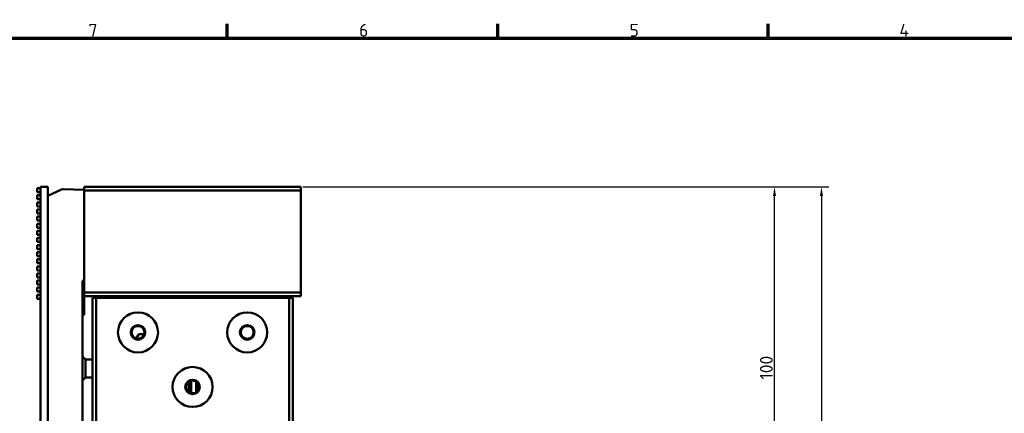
# Model space of a CAD drawing. Header units: millimetres. Extents: x 0 to 2239, y -60 to 841.
# Tile 71 of 151: x 686 to 957, y 718 to 826. Entities that reach past the tile are written whole.
import ezdxf

# ---------------------------------------------------------------- set-up
doc = ezdxf.new("R2010")
doc.units = ezdxf.units.MM
doc.layers.get('0').update_dxf_attribs({"lineweight": 25})
for name, color, linetype, lineweight in [('Bemaßung (ISO)', 7, 'Continuous', 25), ('Rahmen (ISO)', 7, 'Continuous', 70), ('Sichtbar (ISO)', 7, 'Continuous', 50)]:
    doc.layers.add(name, color=color, linetype=linetype, lineweight=lineweight)
doc.styles.add('Notiztext (DIN)', font='isocpeur.ttf')
doc.dimstyles.new('Standard (DIN)', dxfattribs={"dimtxt": 3.5, "dimasz": 2.5, "dimexe": 2, "dimexo": 0.5, "dimgap": 0.5, "dimtad": 1, "dimrnd": 1e-08, "dimtxsty": 'Notiztext (DIN)', "dimcen": 0.09, "dimdle": 10, "dimclrd": 256, "dimclre": 256, "dimclrt": 256, "dimadec": 0, "dimazin": 0, "dimtfac": 1, "dimtmove": 0, "dimatfit": 3, "dimfxl": 1, "dimtolj": 1, "dimtzin": 0, "dimlwd": -1, "dimlwe": -1, "dimarcsym": 0})

# ---------------------------------------------------------------- blocks, each defined once
blk = doc.blocks.new('Ränder Vorgaberahmen')
at = {"layer": 'Rahmen (ISO)'}
for p, q in [((743.12, 821), (743.12, 824.9)), ((817.44, 821), (817.44, 824.9)), ((891.75, 821), (891.75, 824.9))]:
    blk.add_line(p, q, dxfattribs=at)
at = {"layer": 'Rahmen (ISO)', "flags": 128}
blk.add_lwpolyline([(20, 20), (20, 821), (1169, 821), (1169, 20), (20, 20)], dxfattribs=at)
at = {"layer": 'Rahmen (ISO)', "char_height": 3.5, "attachment_point": 7, "style": 'Notiztext (DIN)'}
for s, insert in [('7', (705.04, 821.4)), ('6', (779.36, 821.4)), ('5', (853.67, 821.4)), ('4', (927.81, 821.4))]:
    blk.add_mtext(s, dxfattribs=dict(at, insert=insert))
blk = doc.blocks.new('*D25')
at = {"layer": 'Bemaßung (ISO)', "transparency": 16777216}
for p, q in [((763.89, 780.06), (908.39, 780.06)), ((906.39, 777.56), (906.39, 282.56)), ((763.89, 280.06), (908.39, 280.06))]:
    blk.add_line(p, q, dxfattribs=at)
for points in [[(905.97, 777.56), (906.8, 777.56), (906.39, 780.06)], [(905.97, 282.56), (906.8, 282.56), (906.39, 280.06)]]:
    blk.add_solid(points, dxfattribs=at)
at = {"layer": 'Defpoints', "color": 0, "transparency": 16777216}
for p in [(763.39, 780.06), (763.39, 280.06), (906.39, 280.06)]:
    blk.add_point(p, dxfattribs=at)
at = {"layer": 'Bemaßung (ISO)', "transparency": 16777216, "insert": (902.39, 526.74), "char_height": 3.5, "attachment_point": 1, "rotation": 90, "style": 'Notiztext (DIN)'}
blk.add_mtext('\\A1;500', dxfattribs=at)
blk = doc.blocks.new('*D27')
at = {"layer": 'Bemaßung (ISO)', "transparency": 16777216}
for p, q in [((763.89, 780.06), (895.49, 780.06)), ((893.49, 682.56), (893.49, 777.56)), ((792.99, 680.06), (895.49, 680.06))]:
    blk.add_line(p, q, dxfattribs=at)
for points in [[(893.07, 777.56), (893.9, 777.56), (893.49, 780.06)], [(893.07, 682.56), (893.9, 682.56), (893.49, 680.06)]]:
    blk.add_solid(points, dxfattribs=at)
at = {"layer": 'Defpoints', "color": 0, "transparency": 16777216}
for p in [(763.39, 780.06), (893.49, 780.06), (792.49, 680.06)]:
    blk.add_point(p, dxfattribs=at)
at = {"layer": 'Bemaßung (ISO)', "transparency": 16777216, "insert": (889.49, 727.09), "char_height": 3.5, "attachment_point": 1, "rotation": 90, "style": 'Notiztext (DIN)'}
blk.add_mtext('\\A1;100', dxfattribs=at)

msp = doc.modelspace()

# ---------------------------------------------------------------- linework, layer by layer
at = {"layer": 'Sichtbar (ISO)'}
for p, q in [((690.985, 779.7079), (691.885, 779.7079)), ((690.985, 779.7079), (690.985, 778.6079)), ((691.885, 780.0629), (693.885, 780.0629)), ((691.885, 780.0629), (691.885, 530.2129)), ((693.885, 780.0629), (693.885, 530.2129)), ((697.6653, 779.3972), (693.885, 777.6379)), ((703.885, 779.2887), (698.1221, 779.49)), ((703.885, 780.0629), (763.385, 780.0629)), ((703.885, 780.0629), (703.885, 779.0629)), ((703.885, 779.0629), (763.385, 779.0629)), ((703.885, 751.0629), (703.885, 779.0629)), ((763.385, 779.0629), (763.385, 780.0629)), ((763.385, 751.0629), (763.385, 779.0629)), ((690.985, 778.6079), (691.885, 778.6079)), ((690.985, 777.7549), (691.885, 777.7549)), ((690.985, 777.7549), (690.985, 776.6549)), ((690.985, 776.6549), (691.885, 776.6549)), ((690.985, 775.8019), (691.885, 775.8019)), ((690.985, 775.8019), (690.985, 774.7019)), ((690.985, 774.7019), (691.885, 774.7019)), ((690.985, 773.8489), (691.885, 773.8489)), ((690.985, 773.8489), (690.985, 772.7489)), ((690.985, 772.7489), (691.885, 772.7489)), ((690.985, 771.8959), (691.885, 771.8959)), ((690.985, 771.8959), (690.985, 770.7959)), ((690.985, 770.7959), (691.885, 770.7959)), ((690.985, 769.9429), (691.885, 769.9429)), ((690.985, 769.9429), (690.985, 768.8429)), ((690.985, 768.8429), (691.885, 768.8429)), ((690.985, 767.9899), (691.885, 767.9899)), ((690.985, 767.9899), (690.985, 766.8899)), ((690.985, 766.8899), (691.885, 766.8899)), ((690.985, 766.0369), (691.885, 766.0369)), ((690.985, 766.0369), (690.985, 764.9369)), ((690.985, 764.9369), (691.885, 764.9369)), ((690.985, 764.0839), (691.885, 764.0839)), ((690.985, 764.0839), (690.985, 762.9839)), ((690.985, 762.9839), (691.885, 762.9839)), ((690.985, 762.1309), (691.885, 762.1309)), ((690.985, 762.1309), (690.985, 761.0309)), ((690.985, 761.0309), (691.885, 761.0309)), ((690.985, 760.1779), (691.885, 760.1779)), ((690.985, 760.1779), (690.985, 759.0779)), ((690.985, 759.0779), (691.885, 759.0779)), ((690.985, 758.2249), (691.885, 758.2249)), ((690.985, 758.2249), (690.985, 757.1249)), ((690.985, 757.1249), (691.885, 757.1249)), ((690.985, 756.2719), (691.885, 756.2719)), ((690.985, 756.2719), (690.985, 755.1719)), ((690.985, 755.1719), (691.885, 755.1719)), ((703.885, 754.6379), (703.385, 754.1379)), ((690.985, 754.3189), (691.885, 754.3189)), ((690.985, 754.3189), (690.985, 753.2189)), ((690.985, 753.2189), (691.885, 753.2189)), ((690.985, 752.3659), (691.885, 752.3659)), ((690.985, 752.3659), (690.985, 751.2659)), ((703.385, 665.6379), (703.385, 754.1379)), ((703.385, 752.6979), (703.885, 752.6979)), ((690.985, 751.2659), (691.885, 751.2659)), ((690.985, 750.4129), (691.885, 750.4129)), ((690.985, 750.4129), (690.985, 749.3129)), ((690.985, 749.3129), (691.885, 749.3129)), ((703.885, 751.0629), (763.385, 751.0629)), ((703.885, 751.0629), (703.885, 750.0629)), ((703.885, 750.0629), (763.385, 750.0629)), ((703.885, 750.0629), (703.885, 746.6379)), ((707.135, 749.5629), (706.135, 749.5629)), ((706.135, 749.5629), (706.135, 686.5629)), ((707.135, 749.5629), (760.135, 749.5629)), ((707.135, 749.5629), (707.135, 712.0629)), ((712.885, 749.5629), (712.885, 750.0629)), ((754.385, 749.5629), (754.385, 750.0629)), ((760.135, 749.5629), (760.135, 310.5629)), ((761.135, 749.5629), (760.135, 749.5629)), ((761.135, 749.5629), (761.135, 310.5629)), ((763.385, 750.0629), (763.385, 751.0629)), ((703.385, 746.6379), (703.885, 746.6379)), ((703.885, 746.6379), (703.885, 744.8859)), ((703.385, 744.8859), (703.885, 744.8859)), ((718.885, 739.5629), (718.1062, 738.3947)), ((718.885, 739.5629), (720.3121, 739.5629)), ((704.185, 732.6379), (703.385, 733.4379)), ((704.185, 727.6379), (704.185, 732.6379)), ((704.185, 732.6379), (706.135, 732.6379)), ((704.185, 727.6379), (703.385, 726.8379)), ((704.185, 727.6379), (706.135, 727.6379)), ((732.7186, 726.5538), (732.7186, 723.572)), ((732.8182, 723.5152), (732.8182, 726.6106)), ((733.2575, 723.3541), (733.2575, 726.7717)), ((734.635, 726.4991), (734.635, 723.6268)), ((735.1316, 724.1558), (735.1316, 725.97))]:
    msp.add_line(p, q, dxfattribs=at)
for centre, radius in [((718.635, 740.0629), 5.5), ((748.635, 740.0629), 5.5), ((718.635, 740.0629), 2), ((718.635, 740.0629), 1.75), ((748.635, 740.0629), 2), ((748.635, 740.0629), 1.75), ((733.635, 725.0629), 5.5), ((733.635, 725.0629), 2), ((733.635, 725.0629), 1.75)]:
    msp.add_circle(centre, radius, dxfattribs=at)
msp.add_arc((698.0872, 778.4906), 1, 88, 114.956515, dxfattribs=at)

# ---------------------------------------------------------------- block references
msp.add_blockref('Ränder Vorgaberahmen', (0, 0))

# ---------------------------------------------------------------- dimensions: what is measured, and where the dimension line sits
at = {"layer": 'Bemaßung (ISO)'}
for base, p1, p2, angle, picture, middle in [((906.385, 280.0629), (763.385, 780.0629), (763.385, 280.0629), 90, '*D25', (906.385, 530.0629)), ((893.485, 780.0629), (792.485, 680.0629), (763.385, 780.0629), 270, '*D27', (893.485, 730.0629))]:
    dim = msp.add_linear_dim(base=base, p1=p1, p2=p2, angle=angle, dimstyle='Standard (DIN)', override={"dimgap": 0.5, "dimdec": 2, "dimtol": 0, "dimlim": 0, "dimtp": 0, "dimtm": 0, "dimtdec": 2, "dimtofl": 0, "dimatfit": 1}, dxfattribs=at)
    dim.commit()
    dim.dimension.update_dxf_attribs({"geometry": picture, "text_midpoint": middle, "dimtype": 160})

doc.saveas('drawing.dxf')
